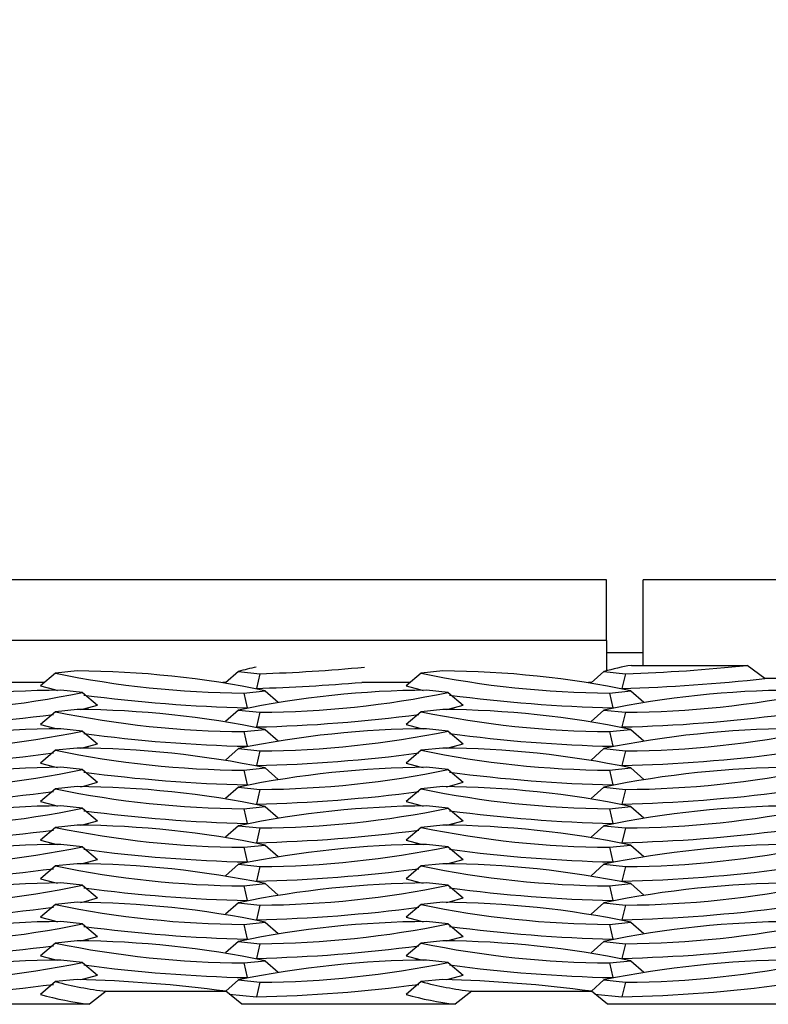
# Model space of a CAD drawing. Extents: x 0 to 17, y 0 to 11.
# Tile 53 of 81: x 13.184 to 13.344, y 4.736 to 4.947. Entities that reach past the tile are written whole.
import ezdxf

# ---------------------------------------------------------------- set-up
doc = ezdxf.new("R2010")
doc.units = 0
doc.header["$LTSCALE"] = 0.5
doc.header["$MEASUREMENT"] = 0
doc.layers.get('0').update_dxf_attribs({"linetype": 'CONTINUOUS'})
doc.layers.get('DEFPOINTS').update_dxf_attribs({"linetype": 'CONTINUOUS'})
doc.layers.add('E66R', color=7, linetype='CONTINUOUS')
doc.styles.add('Arial', font='arial.ttf', dxfattribs={"height": 0.09375})
doc.styles.add('SLDTEXTSTYLE0', font='TXT', dxfattribs={"width": 0.605})
doc.dimstyles.new('SLDDIMSTYLE0', dxfattribs={"dimtxt": 0.125, "dimasz": 0.15, "dimexe": 0, "dimexo": 0.0625, "dimgap": 0.03125, "dimtad": 0, "dimtih": 1, "dimtoh": 1, "dimdec": 3, "dimlfac": 4, "dimrnd": 1e-09, "dimzin": 12, "dimdsep": 46, "dimtxsty": 'SLDTEXTSTYLE0', "dimsah": 1, "dimcen": 0.09, "dimadec": 0, "dimazin": 3, "dimtfac": 1, "dimtdec": 3, "dimtofl": 0, "dimtmove": 0, "dimatfit": 3, "dimfxl": 1, "dimfrac": 2, "dimtolj": 1, "dimtzin": 12, "dimarcsym": 0})

# ---------------------------------------------------------------- blocks, each defined once
blk = doc.blocks.new('*D7')
at = {"layer": 'DEFPOINTS', "color": 0, "linetype": 'Continuous', "transparency": 16777216}
for p in [(14.07484555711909, 5.097803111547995), (9.574845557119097, 4.823060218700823), (14.07484555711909, 4.823060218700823)]:
    blk.add_point(p, dxfattribs=at)
at = {"layer": 'E66R', "color": 0, "linetype": 'Continuous', "lineweight": -2, "transparency": 16777216}
for p, q in [((9.574845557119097, 4.885560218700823), (9.574845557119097, 5.097803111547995)), ((9.724845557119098, 5.097803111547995), (11.70304303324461, 5.097803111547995)), ((13.92484555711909, 5.097803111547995), (11.94664808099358, 5.097803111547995)), ((14.07484555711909, 4.885560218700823), (14.07484555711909, 5.097803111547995))]:
    blk.add_line(p, q, dxfattribs=at)
at = {"layer": 'E66R', "color": 0, "linetype": 'Continuous', "transparency": 16777216}
for points in [[(9.724845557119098, 5.122803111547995), (9.724845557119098, 5.072803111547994), (9.574845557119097, 5.097803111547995)], [(13.92484555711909, 5.122803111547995), (13.92484555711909, 5.072803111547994), (14.07484555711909, 5.097803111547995)]]:
    blk.add_solid(points, dxfattribs=at)
at = {"layer": 'E66R', "color": 0, "linetype": 'Continuous', "transparency": 16777216, "insert": (11.8248455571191, 5.145669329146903), "char_height": 0.09375, "attachment_point": 2, "style": 'Arial'}
blk.add_mtext('\\A1;66"', dxfattribs=at)
blk = doc.blocks.new('*D14')
at = {"layer": 'DEFPOINTS', "color": 0, "linetype": 'Continuous', "transparency": 16777216}
for p in [(15.07484555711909, 5.347803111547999), (8.574845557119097, 4.795716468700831), (15.07484555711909, 4.795716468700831)]:
    blk.add_point(p, dxfattribs=at)
at = {"layer": 'E66R', "color": 0, "linetype": 'Continuous', "lineweight": -2, "transparency": 16777216}
for p, q in [((8.574845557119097, 4.858216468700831), (8.574845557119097, 5.347803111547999)), ((8.724845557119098, 5.347803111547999), (11.70329883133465, 5.347803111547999)), ((14.92484555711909, 5.347803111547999), (11.94639228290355, 5.347803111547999)), ((15.07484555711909, 4.858216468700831), (15.07484555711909, 5.347803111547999))]:
    blk.add_line(p, q, dxfattribs=at)
at = {"layer": 'E66R', "color": 0, "linetype": 'Continuous', "transparency": 16777216}
for points in [[(8.724845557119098, 5.372803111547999), (8.724845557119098, 5.322803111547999), (8.574845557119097, 5.347803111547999)], [(14.92484555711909, 5.372803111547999), (14.92484555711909, 5.322803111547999), (15.07484555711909, 5.347803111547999)]]:
    blk.add_solid(points, dxfattribs=at)
at = {"layer": 'E66R', "color": 0, "linetype": 'Continuous', "transparency": 16777216, "insert": (11.8248455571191, 5.395669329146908), "char_height": 0.09375, "attachment_point": 2, "style": 'Arial'}
blk.add_mtext('\\A1;98"', dxfattribs=at)

msp = doc.modelspace()

# ---------------------------------------------------------------- linework, layer by layer
at = {"color": 7, "linetype": 'Continuous', "lineweight": 25}
for p, q in [((13.30922055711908, 4.826966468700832), (12.93422055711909, 4.826966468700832)), ((13.30922055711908, 4.813939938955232), (13.30922055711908, 4.826966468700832)), ((13.69203305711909, 4.826966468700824), (13.3170330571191, 4.826966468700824)), ((13.3170330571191, 4.808649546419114), (13.3170330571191, 4.826966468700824)), ((13.30922055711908, 4.813939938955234), (12.93422055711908, 4.813939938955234)), ((13.30922055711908, 4.813939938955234), (13.30922055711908, 4.807500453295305)), ((13.31703305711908, 4.811341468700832), (13.30922055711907, 4.811341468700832)), ((13.31455655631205, 4.808649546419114), (13.33928729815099, 4.808649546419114)), ((13.34308584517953, 4.805852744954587), (13.33928729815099, 4.808649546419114)), ((13.19150584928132, 4.806983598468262), (13.18828058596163, 4.804266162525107)), ((13.19610386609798, 4.807468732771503), (13.19150584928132, 4.806983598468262)), ((13.23056319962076, 4.807347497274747), (13.22781691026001, 4.804898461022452)), ((13.23056319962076, 4.807347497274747), (13.23516121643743, 4.806862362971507)), ((13.23516121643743, 4.806862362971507), (13.23440900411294, 4.803725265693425)), ((13.26963084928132, 4.806983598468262), (13.26640558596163, 4.804266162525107)), ((13.27422886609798, 4.807468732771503), (13.26963084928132, 4.806983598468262)), ((13.30868819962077, 4.807347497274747), (13.30594191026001, 4.804898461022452)), ((13.30868819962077, 4.807347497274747), (13.31328621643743, 4.806862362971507)), ((13.31328621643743, 4.806862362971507), (13.31253400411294, 4.803725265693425)), ((13.3464136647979, 4.805852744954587), (13.34308584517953, 4.805852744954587)), ((13.18918533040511, 4.805028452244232), (13.17879366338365, 4.805028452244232)), ((13.19725291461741, 4.802862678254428), (13.19265489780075, 4.803347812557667)), ((13.22796267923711, 4.805028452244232), (13.22726781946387, 4.805028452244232)), ((13.2673103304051, 4.805028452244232), (13.25691866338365, 4.805028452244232)), ((13.27537791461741, 4.802862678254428), (13.27077989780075, 4.803347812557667)), ((13.30608767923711, 4.805028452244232), (13.30539281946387, 4.805028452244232)), ((13.19725291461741, 4.802862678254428), (13.2004781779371, 4.800145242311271)), ((13.23172254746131, 4.802740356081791), (13.23632056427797, 4.803225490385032)), ((13.23172254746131, 4.802740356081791), (13.23247475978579, 4.799603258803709)), ((13.23632056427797, 4.803225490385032), (13.23908072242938, 4.800764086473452)), ((13.27537791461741, 4.802862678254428), (13.2786031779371, 4.800145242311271)), ((13.30984754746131, 4.802740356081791), (13.31444556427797, 4.803225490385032)), ((13.30984754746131, 4.802740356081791), (13.31059975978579, 4.799603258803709)), ((13.31444556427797, 4.803225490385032), (13.31720572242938, 4.800764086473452)), ((13.19610386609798, 4.799225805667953), (13.19150584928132, 4.798740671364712)), ((13.23056319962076, 4.799104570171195), (13.22781691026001, 4.7966555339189)), ((13.23056319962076, 4.799104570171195), (13.23516121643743, 4.798619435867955)), ((13.27422886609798, 4.799225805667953), (13.26963084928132, 4.798740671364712)), ((13.30868819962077, 4.799104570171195), (13.30594191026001, 4.7966555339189)), ((13.30868819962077, 4.799104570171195), (13.31328621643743, 4.798619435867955)), ((13.19150584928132, 4.798740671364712), (13.18828058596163, 4.796023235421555)), ((13.23516121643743, 4.798619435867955), (13.23440900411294, 4.795482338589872)), ((13.26963084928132, 4.798740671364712), (13.26640558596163, 4.796023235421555)), ((13.31328621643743, 4.798619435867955), (13.31253400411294, 4.795482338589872)), ((13.19725291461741, 4.794619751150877), (13.19265489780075, 4.795104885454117)), ((13.23172254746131, 4.794497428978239), (13.23632056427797, 4.794982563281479)), ((13.23632056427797, 4.794982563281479), (13.23908072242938, 4.792521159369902)), ((13.27537791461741, 4.794619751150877), (13.27077989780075, 4.795104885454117)), ((13.30984754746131, 4.794497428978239), (13.31444556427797, 4.794982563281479)), ((13.31444556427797, 4.794982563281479), (13.31720572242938, 4.792521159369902)), ((13.19725291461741, 4.794619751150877), (13.2004781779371, 4.79190231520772)), ((13.23172254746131, 4.794497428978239), (13.23247475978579, 4.791360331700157)), ((13.27537791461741, 4.794619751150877), (13.2786031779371, 4.79190231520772)), ((13.30984754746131, 4.794497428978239), (13.3105997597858, 4.791360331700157)), ((13.19610386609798, 4.7909828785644), (13.19150584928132, 4.79049774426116)), ((13.23056319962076, 4.790861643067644), (13.22781691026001, 4.788412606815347)), ((13.23056319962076, 4.790861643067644), (13.23516121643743, 4.790376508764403)), ((13.27422886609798, 4.7909828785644), (13.26963084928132, 4.79049774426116)), ((13.30868819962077, 4.790861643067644), (13.30594191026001, 4.788412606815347)), ((13.30868819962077, 4.790861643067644), (13.31328621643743, 4.790376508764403)), ((13.19150584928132, 4.79049774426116), (13.18828058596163, 4.787780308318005)), ((13.23516121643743, 4.790376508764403), (13.23440900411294, 4.787239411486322)), ((13.26963084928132, 4.79049774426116), (13.26640558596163, 4.787780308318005)), ((13.31328621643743, 4.790376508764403), (13.31253400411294, 4.787239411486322)), ((13.19725291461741, 4.786376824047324), (13.19265489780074, 4.786861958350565)), ((13.2317225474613, 4.786254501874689), (13.23632056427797, 4.786739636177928)), ((13.23632056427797, 4.786739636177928), (13.23908072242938, 4.78427823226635)), ((13.27537791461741, 4.786376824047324), (13.27077989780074, 4.786861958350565)), ((13.3098475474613, 4.786254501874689), (13.31444556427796, 4.786739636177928)), ((13.31444556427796, 4.786739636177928), (13.31720572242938, 4.78427823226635)), ((13.19725291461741, 4.786376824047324), (13.20047817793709, 4.783659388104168)), ((13.2317225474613, 4.786254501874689), (13.23247475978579, 4.783117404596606)), ((13.27537791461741, 4.786376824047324), (13.27860317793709, 4.783659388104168)), ((13.3098475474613, 4.786254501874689), (13.31059975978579, 4.783117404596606)), ((13.19150584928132, 4.782254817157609), (13.18828058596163, 4.779537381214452)), ((13.19610386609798, 4.782739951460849), (13.19150584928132, 4.782254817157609)), ((13.23056319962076, 4.782618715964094), (13.22781691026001, 4.780169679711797)), ((13.23056319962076, 4.782618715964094), (13.23516121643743, 4.782133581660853)), ((13.26963084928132, 4.782254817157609), (13.26640558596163, 4.779537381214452)), ((13.27422886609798, 4.782739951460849), (13.26963084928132, 4.782254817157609)), ((13.30868819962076, 4.782618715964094), (13.30594191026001, 4.780169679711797)), ((13.30868819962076, 4.782618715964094), (13.31328621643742, 4.782133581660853)), ((13.23516121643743, 4.782133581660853), (13.23440900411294, 4.778996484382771)), ((13.31328621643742, 4.782133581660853), (13.31253400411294, 4.778996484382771)), ((13.19725291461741, 4.778133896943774), (13.19265489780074, 4.778619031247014)), ((13.19725291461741, 4.778133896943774), (13.20047817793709, 4.775416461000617)), ((13.2317225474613, 4.778011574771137), (13.23632056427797, 4.778496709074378)), ((13.23632056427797, 4.778496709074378), (13.23908072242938, 4.776035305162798)), ((13.27537791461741, 4.778133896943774), (13.27077989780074, 4.778619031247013)), ((13.27537791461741, 4.778133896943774), (13.27860317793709, 4.775416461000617)), ((13.3098475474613, 4.778011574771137), (13.31444556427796, 4.778496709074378)), ((13.31444556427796, 4.778496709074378), (13.31720572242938, 4.776035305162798)), ((13.2317225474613, 4.778011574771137), (13.23247475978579, 4.774874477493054)), ((13.3098475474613, 4.778011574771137), (13.3105997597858, 4.774874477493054)), ((13.19150584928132, 4.774011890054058), (13.18828058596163, 4.771294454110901)), ((13.19610386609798, 4.774497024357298), (13.19150584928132, 4.774011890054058)), ((13.23056319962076, 4.774375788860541), (13.22781691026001, 4.771926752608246)), ((13.23056319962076, 4.774375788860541), (13.23516121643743, 4.773890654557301)), ((13.23516121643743, 4.773890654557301), (13.23440900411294, 4.770753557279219)), ((13.26963084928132, 4.774011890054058), (13.26640558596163, 4.771294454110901)), ((13.27422886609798, 4.774497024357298), (13.26963084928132, 4.774011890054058)), ((13.30868819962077, 4.774375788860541), (13.30594191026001, 4.771926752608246)), ((13.30868819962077, 4.774375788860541), (13.31328621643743, 4.773890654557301)), ((13.31328621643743, 4.773890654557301), (13.31253400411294, 4.770753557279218)), ((13.19725291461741, 4.769890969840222), (13.19265489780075, 4.770376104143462)), ((13.19725291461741, 4.769890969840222), (13.2004781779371, 4.767173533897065)), ((13.23172254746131, 4.769768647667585), (13.23632056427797, 4.770253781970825)), ((13.23172254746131, 4.769768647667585), (13.23247475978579, 4.766631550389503)), ((13.23632056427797, 4.770253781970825), (13.23908072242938, 4.767792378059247)), ((13.27537791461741, 4.769890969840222), (13.27077989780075, 4.770376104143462)), ((13.27537791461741, 4.769890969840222), (13.2786031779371, 4.767173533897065)), ((13.30984754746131, 4.769768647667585), (13.31444556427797, 4.770253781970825)), ((13.30984754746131, 4.769768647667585), (13.3105997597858, 4.766631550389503)), ((13.31444556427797, 4.770253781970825), (13.31720572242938, 4.767792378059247)), ((13.19150584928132, 4.765768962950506), (13.18828058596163, 4.763051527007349)), ((13.19610386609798, 4.766254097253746), (13.19150584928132, 4.765768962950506)), ((13.23056319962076, 4.76613286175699), (13.22781691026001, 4.763683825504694)), ((13.23056319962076, 4.76613286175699), (13.23516121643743, 4.76564772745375)), ((13.23516121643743, 4.76564772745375), (13.23440900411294, 4.762510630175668)), ((13.26963084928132, 4.765768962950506), (13.26640558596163, 4.763051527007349)), ((13.27422886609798, 4.766254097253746), (13.26963084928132, 4.765768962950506)), ((13.30868819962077, 4.76613286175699), (13.30594191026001, 4.763683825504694)), ((13.30868819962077, 4.76613286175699), (13.31328621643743, 4.76564772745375)), ((13.31328621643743, 4.76564772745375), (13.31253400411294, 4.762510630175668)), ((13.19725291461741, 4.761648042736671), (13.19265489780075, 4.76213317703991)), ((13.19725291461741, 4.761648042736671), (13.2004781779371, 4.758930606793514)), ((13.23172254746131, 4.761525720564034), (13.23632056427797, 4.762010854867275)), ((13.23172254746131, 4.761525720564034), (13.23247475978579, 4.758388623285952)), ((13.23632056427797, 4.762010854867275), (13.23908072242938, 4.759549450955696)), ((13.27537791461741, 4.761648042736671), (13.27077989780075, 4.76213317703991)), ((13.27537791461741, 4.761648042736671), (13.2786031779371, 4.758930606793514)), ((13.30984754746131, 4.761525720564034), (13.31444556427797, 4.762010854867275)), ((13.30984754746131, 4.761525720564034), (13.3105997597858, 4.758388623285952)), ((13.31444556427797, 4.762010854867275), (13.31720572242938, 4.759549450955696)), ((13.19150584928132, 4.757526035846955), (13.18828058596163, 4.754808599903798)), ((13.19610386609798, 4.758011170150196), (13.19150584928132, 4.757526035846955)), ((13.23056319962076, 4.757889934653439), (13.22781691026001, 4.755440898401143)), ((13.23056319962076, 4.757889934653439), (13.23516121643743, 4.757404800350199)), ((13.23516121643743, 4.757404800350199), (13.23440900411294, 4.754267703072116)), ((13.26963084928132, 4.757526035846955), (13.26640558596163, 4.754808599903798)), ((13.27422886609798, 4.758011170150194), (13.26963084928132, 4.757526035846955)), ((13.30868819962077, 4.757889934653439), (13.30594191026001, 4.755440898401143)), ((13.30868819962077, 4.757889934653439), (13.31328621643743, 4.757404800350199)), ((13.31328621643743, 4.757404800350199), (13.31253400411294, 4.754267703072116)), ((13.19725291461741, 4.75340511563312), (13.19265489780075, 4.753890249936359)), ((13.19725291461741, 4.75340511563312), (13.2004781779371, 4.750687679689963)), ((13.23172254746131, 4.753282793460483), (13.23632056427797, 4.753767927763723)), ((13.23172254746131, 4.753282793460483), (13.23247475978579, 4.7501456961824)), ((13.23632056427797, 4.753767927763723), (13.23908072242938, 4.751306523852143)), ((13.27537791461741, 4.75340511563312), (13.27077989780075, 4.753890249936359)), ((13.27537791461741, 4.75340511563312), (13.2786031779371, 4.750687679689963)), ((13.30984754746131, 4.753282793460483), (13.31444556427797, 4.753767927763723)), ((13.30984754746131, 4.753282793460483), (13.3105997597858, 4.7501456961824)), ((13.31444556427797, 4.753767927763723), (13.31720572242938, 4.751306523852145)), ((13.19150584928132, 4.749283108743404), (13.18828058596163, 4.746565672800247)), ((13.19610386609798, 4.749768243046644), (13.19150584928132, 4.749283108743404)), ((13.23056319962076, 4.749647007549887), (13.22781691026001, 4.747197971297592)), ((13.23056319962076, 4.749647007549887), (13.23516121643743, 4.749161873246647)), ((13.23516121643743, 4.749161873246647), (13.23440900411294, 4.746024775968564)), ((13.26963084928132, 4.749283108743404), (13.26640558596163, 4.746565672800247)), ((13.27422886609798, 4.749768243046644), (13.26963084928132, 4.749283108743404)), ((13.30868819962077, 4.749647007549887), (13.30594191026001, 4.747197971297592)), ((13.30868819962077, 4.749647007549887), (13.31328621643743, 4.749161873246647)), ((13.31328621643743, 4.749161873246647), (13.31253400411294, 4.746024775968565)), ((13.19725291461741, 4.745162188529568), (13.19265489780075, 4.745647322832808)), ((13.19725291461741, 4.745162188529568), (13.2004781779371, 4.742444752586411)), ((13.23172254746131, 4.745039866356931), (13.23632056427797, 4.745525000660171)), ((13.23172254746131, 4.745039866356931), (13.23247475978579, 4.741902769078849)), ((13.23632056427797, 4.745525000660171), (13.23908072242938, 4.743063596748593)), ((13.27537791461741, 4.745162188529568), (13.27077989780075, 4.745647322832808)), ((13.27537791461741, 4.745162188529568), (13.2786031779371, 4.742444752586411)), ((13.30984754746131, 4.745039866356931), (13.31444556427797, 4.745525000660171)), ((13.30984754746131, 4.745039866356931), (13.3105997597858, 4.741902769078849)), ((13.31444556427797, 4.745525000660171), (13.31720572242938, 4.743063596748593)), ((13.19150584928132, 4.741040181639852), (13.18828058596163, 4.738322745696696)), ((13.19610386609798, 4.741525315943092), (13.19150584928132, 4.741040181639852)), ((13.23056319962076, 4.741404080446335), (13.22786479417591, 4.738997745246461)), ((13.23056319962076, 4.741404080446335), (13.23516121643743, 4.740918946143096)), ((13.23516121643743, 4.740918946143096), (13.23440900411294, 4.737781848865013)), ((13.26963084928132, 4.741040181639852), (13.26640558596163, 4.738322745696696)), ((13.27422886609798, 4.741525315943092), (13.26963084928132, 4.741040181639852)), ((13.30868819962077, 4.741404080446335), (13.30598979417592, 4.738997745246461)), ((13.30868819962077, 4.741404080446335), (13.31328621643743, 4.740918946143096)), ((13.31328621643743, 4.740918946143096), (13.31253400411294, 4.737781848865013)), ((13.20231198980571, 4.738996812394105), (13.19874835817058, 4.736200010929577)), ((13.20231198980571, 4.738996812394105), (13.22787275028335, 4.738996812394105)), ((13.23128970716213, 4.736200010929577), (13.22787275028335, 4.738996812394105)), ((13.2286095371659, 4.738393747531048), (13.23440900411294, 4.737781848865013)), ((13.28043698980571, 4.738996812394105), (13.27687335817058, 4.736200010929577)), ((13.28043698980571, 4.738996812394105), (13.30599775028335, 4.738996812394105)), ((13.30941470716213, 4.736200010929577), (13.30599775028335, 4.738996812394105)), ((13.3067345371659, 4.738393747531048), (13.31253400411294, 4.737781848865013)), ((13.19874835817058, 4.736200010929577), (13.15316470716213, 4.736200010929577)), ((13.27687335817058, 4.736200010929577), (13.23128970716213, 4.736200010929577)), ((13.35499835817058, 4.736200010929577), (13.30941470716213, 4.736200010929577))]:
    msp.add_line(p, q, dxfattribs=at)
at = {"color": 7, "linetype": 'Continuous', "lineweight": 25, "flags": 128}
for points in [[(13.18828058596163, 4.804266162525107), (13.19123539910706, 4.803469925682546), (13.19191251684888, 4.803319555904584)], [(13.26640558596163, 4.804266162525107), (13.26936039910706, 4.803469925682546), (13.27003751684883, 4.803319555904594)], [(13.1968419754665, 4.799197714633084), (13.19752336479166, 4.79934900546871), (13.2004781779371, 4.800145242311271)], [(13.2749669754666, 4.799197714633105), (13.27564836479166, 4.79934900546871), (13.2786031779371, 4.800145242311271)], [(13.18828058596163, 4.796023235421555), (13.19123539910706, 4.795226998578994), (13.19191251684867, 4.795076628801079)], [(13.26640558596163, 4.796023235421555), (13.26936039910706, 4.795226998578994), (13.27003751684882, 4.795076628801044)], [(13.19684197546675, 4.790954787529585), (13.19752336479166, 4.791106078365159), (13.2004781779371, 4.79190231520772)], [(13.27496697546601, 4.790954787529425), (13.27564836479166, 4.791106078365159), (13.2786031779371, 4.79190231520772)], [(13.18828058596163, 4.787780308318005), (13.19123539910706, 4.786984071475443), (13.1919125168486, 4.786833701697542)], [(13.26640558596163, 4.787780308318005), (13.26936039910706, 4.786984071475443), (13.27003751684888, 4.786833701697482)], [(13.19684197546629, 4.782711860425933), (13.19752336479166, 4.782863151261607), (13.20047817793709, 4.783659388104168)], [(13.27496697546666, 4.782711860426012), (13.27564836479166, 4.782863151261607), (13.27860317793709, 4.783659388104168)], [(13.18828058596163, 4.779537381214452), (13.19123539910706, 4.778741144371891), (13.19191251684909, 4.778590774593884)], [(13.26640558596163, 4.779537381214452), (13.26936039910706, 4.778741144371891), (13.27003751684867, 4.778590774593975)], [(13.19684197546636, 4.7744689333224), (13.19752336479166, 4.774620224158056), (13.20047817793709, 4.775416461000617)], [(13.27496697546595, 4.77446893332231), (13.27564836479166, 4.774620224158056), (13.27860317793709, 4.775416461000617)], [(13.18828058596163, 4.771294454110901), (13.19123539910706, 4.77049821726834), (13.19191251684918, 4.770347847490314)], [(13.26640558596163, 4.771294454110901), (13.26936039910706, 4.77049821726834), (13.27003751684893, 4.770347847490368)], [(13.19684197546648, 4.76622600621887), (13.19752336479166, 4.766377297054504), (13.2004781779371, 4.767173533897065)], [(13.27496697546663, 4.766226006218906), (13.27564836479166, 4.766377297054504), (13.2786031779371, 4.767173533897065)], [(13.18828058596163, 4.763051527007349), (13.19123539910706, 4.762255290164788), (13.19191251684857, 4.762104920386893)], [(13.26640558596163, 4.763051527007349), (13.26936039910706, 4.762255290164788), (13.27003751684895, 4.762104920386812)], [(13.19684197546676, 4.75798307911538), (13.19752336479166, 4.758134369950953), (13.2004781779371, 4.758930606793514)], [(13.27496697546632, 4.757983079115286), (13.27564836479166, 4.758134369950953), (13.2786031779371, 4.758930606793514)], [(13.18828058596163, 4.754808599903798), (13.19123539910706, 4.754012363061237), (13.19191251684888, 4.753861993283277)], [(13.26640558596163, 4.754808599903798), (13.26936039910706, 4.754012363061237), (13.27003751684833, 4.753861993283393)], [(13.19684197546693, 4.749740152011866), (13.19752336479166, 4.749891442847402), (13.2004781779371, 4.750687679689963)], [(13.27496697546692, 4.749740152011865), (13.27564836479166, 4.749891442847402), (13.2786031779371, 4.750687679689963)], [(13.18828058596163, 4.746565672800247), (13.19123539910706, 4.745769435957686), (13.19191251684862, 4.745619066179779)], [(13.26640558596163, 4.746565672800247), (13.26936039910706, 4.745769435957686), (13.27003751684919, 4.745619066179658)], [(13.19684197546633, 4.741497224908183), (13.19752336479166, 4.74164851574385), (13.2004781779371, 4.742444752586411)], [(13.274966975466, 4.741497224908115), (13.27564836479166, 4.74164851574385), (13.2786031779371, 4.742444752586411)]]:
    msp.add_lwpolyline(points, dxfattribs=at)
at = {"color": 7, "linetype": 'Continuous', "lineweight": 25}
for centre, radius, start, end in [((13.24289231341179, 4.764602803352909), 0.04448725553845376, 101.0119333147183, 106.089472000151), ((13.22215664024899, 5.191045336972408), 0.3844030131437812, 271.9387192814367, 275.2760175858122), ((13.32301824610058, 4.756637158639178), 0.05269619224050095, 99.24027143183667, 105.7795645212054), ((13.30140304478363, 5.169780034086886), 0.3631121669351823, 271.875390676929, 275.9886871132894), ((13.23292250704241, 5.006818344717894), 0.2040815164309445, 258.2909631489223, 269.6631100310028), ((13.19490390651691, 4.603390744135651), 0.204081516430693, 78.29096314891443, 89.66311003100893), ((13.31104750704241, 5.006818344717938), 0.204081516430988, 258.2909631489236, 269.6631100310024), ((13.2730289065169, 4.60339074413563), 0.2040815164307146, 78.29096314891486, 89.66311003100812), ((13.30199667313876, 5.175482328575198), 0.3719063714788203, 271.6235952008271, 276.3431344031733), ((13.19385485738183, 4.599269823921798), 0.2040815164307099, 90.33688996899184, 101.7090368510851), ((13.27197985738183, 4.599269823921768), 0.2040815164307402, 90.33688996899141, 101.7090368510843), ((13.22133335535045, 5.224631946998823), 0.4211097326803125, 271.7793460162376, 274.8474832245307), ((13.35010485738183, 4.599269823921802), 0.2040815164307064, 90.3368899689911, 101.7090368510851), ((13.15583625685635, 5.002697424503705), 0.2040815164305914, 270.3368899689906, 281.709036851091), ((13.23986226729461, 5.120824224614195), 0.3213059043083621, 262.4346050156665, 268.6825318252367), ((13.23396125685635, 5.002697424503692), 0.2040815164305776, 270.3368899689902, 281.709036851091), ((13.3179872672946, 5.120824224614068), 0.321305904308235, 262.4346050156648, 268.682531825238), ((13.31208625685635, 5.002697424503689), 0.2040815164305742, 270.3368899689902, 281.709036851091), ((13.19490390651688, 4.595147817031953), 0.2040815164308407, 78.2909631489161, 89.66311003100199), ((13.27302890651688, 4.595147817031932), 0.2040815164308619, 78.29096314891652, 89.66311003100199), ((13.14882679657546, 5.11793541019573), 0.3225392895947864, 271.3248140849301, 277.5172654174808), ((13.23292250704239, 4.998575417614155), 0.204081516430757, 258.2909631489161, 269.6631100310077), ((13.22695179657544, 5.117935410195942), 0.3225392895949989, 271.3248140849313, 277.5172654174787), ((13.3110475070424, 4.998575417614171), 0.204081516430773, 258.2909631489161, 269.6631100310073), ((13.30507679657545, 5.117935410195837), 0.3225392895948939, 271.3248140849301, 277.5172654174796), ((13.19385485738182, 4.59102689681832), 0.204081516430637, 90.33688996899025, 101.7090368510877), ((13.27197985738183, 4.591026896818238), 0.2040815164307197, 90.33688996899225, 101.709036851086), ((13.35010485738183, 4.591026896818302), 0.204081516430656, 90.33688996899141, 101.7090368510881), ((13.15583625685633, 4.994454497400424), 0.2040815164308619, 270.3368899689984, 281.7090368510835), ((13.23986226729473, 5.112581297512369), 0.3213059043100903, 262.4346050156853, 268.6825318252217), ((13.23396125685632, 4.994454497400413), 0.2040815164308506, 270.3368899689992, 281.7090368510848), ((13.31798726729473, 5.112581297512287), 0.3213059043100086, 262.4346050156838, 268.6825318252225), ((13.31208625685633, 4.994454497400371), 0.2040815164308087, 270.336889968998, 281.7090368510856), ((13.19490390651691, 4.586904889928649), 0.2040815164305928, 78.29096314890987, 89.66311003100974), ((13.27302890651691, 4.586904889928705), 0.204081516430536, 78.29096314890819, 89.66311003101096), ((13.14882679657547, 5.109692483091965), 0.3225392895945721, 271.3248140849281, 277.5172654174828), ((13.23292250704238, 4.990332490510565), 0.204081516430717, 258.2909631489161, 269.6631100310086), ((13.22695179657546, 5.109692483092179), 0.3225392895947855, 271.3248140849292, 277.5172654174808), ((13.31104750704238, 4.990332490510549), 0.204081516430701, 258.2909631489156, 269.6631100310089), ((13.30507679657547, 5.109692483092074), 0.3225392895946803, 271.3248140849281, 277.5172654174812), ((13.19385485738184, 4.582783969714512), 0.2040815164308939, 90.33688996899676, 101.7090368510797), ((13.27197985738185, 4.582783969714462), 0.2040815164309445, 90.33688996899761, 101.7090368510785), ((13.35010485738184, 4.582783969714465), 0.2040815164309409, 90.336889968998, 101.7090368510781), ((13.15583625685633, 4.986211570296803), 0.2040815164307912, 270.3368899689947, 281.7090368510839), ((13.23986226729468, 5.104338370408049), 0.321305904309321, 262.4346050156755, 268.6825318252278), ((13.23396125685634, 4.98621157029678), 0.2040815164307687, 270.3368899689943, 281.7090368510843), ((13.31798726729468, 5.104338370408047), 0.3213059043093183, 262.434605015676, 268.6825318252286), ((13.31208625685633, 4.986211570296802), 0.20408151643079, 270.3368899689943, 281.7090368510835), ((13.23292250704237, 4.982089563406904), 0.2040815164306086, 258.2909631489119, 269.6631100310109), ((13.19490390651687, 4.578661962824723), 0.204081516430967, 78.2909631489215, 89.66311003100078), ((13.31104750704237, 4.982089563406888), 0.2040815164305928, 258.2909631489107, 269.6631100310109), ((13.27302890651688, 4.578661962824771), 0.2040815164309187, 78.29096314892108, 89.66311003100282), ((13.14882679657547, 5.10144955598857), 0.3225392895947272, 271.3248140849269, 277.5172654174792), ((13.22695179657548, 5.101449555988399), 0.3225392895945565, 271.3248140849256, 277.5172654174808), ((13.3050767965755, 5.101449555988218), 0.3225392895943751, 271.324814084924, 277.5172654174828), ((13.19385485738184, 4.574541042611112), 0.204081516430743, 90.33688996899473, 101.7090368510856), ((13.15583625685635, 4.9779686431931), 0.2040815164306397, 270.3368899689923, 281.7090368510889), ((13.27197985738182, 4.574541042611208), 0.2040815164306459, 90.33688996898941, 101.709036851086), ((13.23396125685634, 4.977968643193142), 0.2040815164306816, 270.3368899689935, 281.7090368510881), ((13.35010485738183, 4.574541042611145), 0.2040815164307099, 90.3368899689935, 101.7090368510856), ((13.31208625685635, 4.977968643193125), 0.2040815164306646, 270.3368899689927, 281.7090368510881), ((13.23986226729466, 5.096095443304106), 0.32130590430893, 262.4346050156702, 268.6825318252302), ((13.31798726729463, 5.096095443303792), 0.3213059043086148, 262.4346050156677, 268.6825318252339), ((13.2329225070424, 4.973846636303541), 0.2040815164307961, 258.2909631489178, 269.6631100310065), ((13.19490390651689, 4.570419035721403), 0.204081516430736, 78.2909631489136, 89.66311003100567), ((13.3110475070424, 4.973846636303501), 0.2040815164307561, 258.2909631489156, 269.6631100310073), ((13.27302890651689, 4.570419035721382), 0.204081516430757, 78.29096314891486, 89.66311003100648), ((13.14882679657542, 5.093206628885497), 0.3225392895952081, 271.324814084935, 277.5172654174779), ((13.22695179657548, 5.093206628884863), 0.3225392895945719, 271.3248140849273, 277.5172654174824), ((13.30507679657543, 5.093206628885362), 0.3225392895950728, 271.3248140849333, 277.5172654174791), ((13.19385485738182, 4.566298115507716), 0.2040815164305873, 90.336889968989, 101.7090368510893), ((13.15583625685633, 4.969725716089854), 0.2040815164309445, 270.336889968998, 281.7090368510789), ((13.27197985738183, 4.566298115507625), 0.2040815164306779, 90.33688996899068, 101.7090368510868), ((13.23396125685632, 4.96972571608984), 0.2040815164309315, 270.3368899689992, 281.7090368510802), ((13.35010485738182, 4.566298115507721), 0.2040815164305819, 90.33688996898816, 101.7090368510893), ((13.31208625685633, 4.969725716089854), 0.2040815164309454, 270.336889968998, 281.7090368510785), ((13.23986226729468, 5.087852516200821), 0.3213059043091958, 262.4346050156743, 268.6825318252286), ((13.31798726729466, 5.087852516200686), 0.3213059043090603, 262.4346050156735, 268.6825318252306), ((13.23292250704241, 4.965603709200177), 0.2040815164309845, 258.2909631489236, 269.663110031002), ((13.19490390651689, 4.56217610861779), 0.204081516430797, 78.29096314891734, 89.66311003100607), ((13.31104750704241, 4.965603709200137), 0.2040815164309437, 258.2909631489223, 269.6631100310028), ((13.27302890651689, 4.562176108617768), 0.2040815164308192, 78.29096314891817, 89.66311003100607), ((13.14882679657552, 5.084963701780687), 0.3225392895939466, 271.324814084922, 277.5172654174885), ((13.22695179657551, 5.084963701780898), 0.3225392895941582, 271.3248140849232, 277.5172654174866), ((13.30507679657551, 5.084963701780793), 0.3225392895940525, 271.3248140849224, 277.5172654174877), ((13.19385485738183, 4.558055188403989), 0.2040815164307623, 90.33688996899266, 101.709036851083), ((13.15583625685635, 4.961482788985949), 0.2040815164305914, 270.3368899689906, 281.709036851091), ((13.27197985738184, 4.55805518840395), 0.2040815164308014, 90.33688996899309, 101.7090368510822), ((13.23396125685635, 4.961482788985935), 0.2040815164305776, 270.3368899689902, 281.709036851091), ((13.35010485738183, 4.558055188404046), 0.2040815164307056, 90.3368899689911, 101.7090368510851), ((13.31208625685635, 4.961482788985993), 0.2040815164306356, 270.3368899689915, 281.7090368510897), ((13.23986226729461, 5.079609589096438), 0.3213059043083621, 262.4346050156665, 268.6825318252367), ((13.3179872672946, 5.079609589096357), 0.3213059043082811, 262.4346050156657, 268.682531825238), ((13.23292250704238, 4.957360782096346), 0.2040815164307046, 258.2909631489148, 269.6631100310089), ((13.19490390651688, 4.553933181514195), 0.2040815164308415, 78.2909631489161, 89.66311003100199), ((13.31104750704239, 4.957360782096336), 0.2040815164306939, 258.290963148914, 269.6631100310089), ((13.27302890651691, 4.553933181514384), 0.2040815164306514, 78.29096314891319, 89.66311003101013), ((13.14882679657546, 5.076720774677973), 0.3225392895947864, 271.3248140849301, 277.5172654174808), ((13.22695179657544, 5.076720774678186), 0.3225392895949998, 271.3248140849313, 277.5172654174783), ((13.30507679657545, 5.076720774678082), 0.3225392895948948, 271.3248140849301, 277.5172654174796), ((13.19385485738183, 4.549812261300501), 0.2040815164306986, 90.33688996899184, 101.7090368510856), ((13.15583625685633, 4.953239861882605), 0.2040815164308, 270.3368899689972, 281.709036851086), ((13.23986226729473, 5.071366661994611), 0.3213059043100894, 262.4346050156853, 268.6825318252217), ((13.27197985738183, 4.549812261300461), 0.2040815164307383, 90.33688996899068, 101.7090368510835), ((13.23396125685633, 4.953239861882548), 0.204081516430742, 270.336889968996, 281.7090368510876), ((13.31798726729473, 5.071366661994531), 0.3213059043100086, 262.4346050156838, 268.6825318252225), ((13.35010485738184, 4.549812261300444), 0.204081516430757, 90.3368899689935, 101.7090368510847), ((13.31208625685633, 4.953239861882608), 0.2040815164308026, 270.3368899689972, 281.709036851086), ((13.14882679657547, 5.068477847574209), 0.3225392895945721, 271.3248140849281, 277.5172654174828), ((13.2329225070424, 4.94911785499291), 0.2040815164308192, 258.2909631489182, 269.6631100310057), ((13.19490390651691, 4.545690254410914), 0.2040815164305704, 78.29096314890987, 89.66311003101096), ((13.22695179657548, 5.068477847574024), 0.3225392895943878, 271.3248140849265, 277.5172654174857), ((13.3110475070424, 4.94911785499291), 0.2040815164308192, 258.2909631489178, 269.6631100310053), ((13.27302890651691, 4.545690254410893), 0.2040815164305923, 78.29096314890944, 89.66311003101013), ((13.30507679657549, 5.068477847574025), 0.3225392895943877, 271.3248140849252, 277.5172654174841), ((13.19385485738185, 4.54156933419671), 0.2040815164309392, 90.336889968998, 101.7090368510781), ((13.15583625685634, 4.944996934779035), 0.2040815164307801, 270.3368899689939, 281.7090368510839), ((13.2398622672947, 5.063123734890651), 0.3213059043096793, 262.4346050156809, 268.6825318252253), ((13.27197985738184, 4.541569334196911), 0.2040815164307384, 90.3368899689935, 101.709036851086), ((13.23396125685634, 4.944996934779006), 0.204081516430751, 270.3368899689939, 281.7090368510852), ((13.31798726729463, 5.063123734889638), 0.3213059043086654, 262.4346050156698, 268.6825318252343), ((13.35010485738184, 4.541569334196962), 0.2040815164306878, 90.3368899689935, 101.7090368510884), ((13.31208625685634, 4.944996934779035), 0.2040815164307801, 270.3368899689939, 281.7090368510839), ((13.14882679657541, 5.060234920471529), 0.3225392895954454, 271.3248140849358, 277.5172654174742), ((13.21071238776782, 4.813016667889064), 0.07449500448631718, 255.0590639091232, 263.5252937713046), ((13.18745637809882, 4.432034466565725), 0.3096116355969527, 82.4992637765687, 88.39951426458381), ((13.22695179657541, 5.060234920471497), 0.3225392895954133, 271.324814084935, 277.5172654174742), ((13.2888373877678, 4.813016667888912), 0.07449500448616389, 255.0590639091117, 263.5252937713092), ((13.26558137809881, 4.432034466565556), 0.3096116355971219, 82.49926377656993, 88.39951426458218), ((13.30507679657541, 5.060234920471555), 0.322539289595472, 271.3248140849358, 277.5172654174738), ((13.20667996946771, 4.802183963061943), 0.06645895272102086, 253.9275079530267, 263.1456391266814), ((13.28480496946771, 4.802183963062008), 0.06645895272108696, 253.9275079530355, 263.1456391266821)]:
    msp.add_arc(centre, radius, start, end, dxfattribs=at)

# ---------------------------------------------------------------- dimensions: what is measured, and where the dimension line sits
at = {"layer": 'E66R', "color": 2, "linetype": 'Continuous'}
for base, p1, p2, text, picture, middle in [((15.07484555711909, 5.347803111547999), (8.574845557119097, 4.795716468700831), (15.07484555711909, 4.795716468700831), '98"', '*D14', (11.8248455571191, 5.347803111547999)), ((14.07484555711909, 5.097803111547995), (9.574845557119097, 4.823060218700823), (14.07484555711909, 4.823060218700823), '66"', '*D7', (11.8248455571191, 5.097803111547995))]:
    dim = msp.add_linear_dim(base=base, p1=p1, p2=p2, text=text, dimstyle='SLDDIMSTYLE0', override={"dimpost": '', "dimtxsty": 'Arial'}, dxfattribs=at)
    dim.commit()
    dim.dimension.update_dxf_attribs({"geometry": picture, "text_midpoint": middle, "dimtype": 160})

doc.saveas('drawing.dxf')
